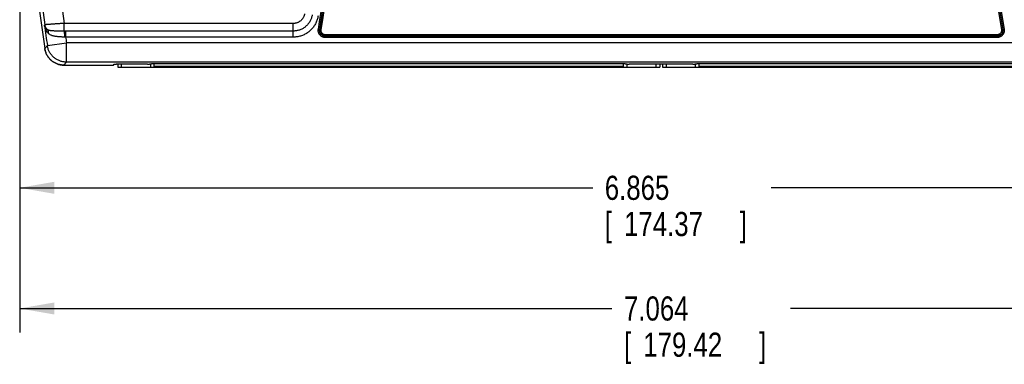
# Model space of a CAD drawing. Header units: inches. Extents: x 0 to 34, y 0 to 22.
# Tile 21 of 30: x 14.1 to 19.2, y 9.2 to 11. Entities that reach past the tile are written whole.
import ezdxf

# ---------------------------------------------------------------- set-up
doc = ezdxf.new("R2010")
doc.units = ezdxf.units.IN
doc.header["$LTSCALE"] = 1.87
doc.header["$MEASUREMENT"] = 0
doc.layers.get('0').update_dxf_attribs({"linetype": 'CONTINUOUS'})
doc.layers.add('DIMENSIONS', color=7, linetype='CONTINUOUS')
doc.styles.get("Standard").update_dxf_attribs({"font": 'txt', "width": 0.8})
doc.dimstyles.new('DIMSTYLE_1', dxfattribs={"dimtxt": 0.125, "dimasz": 0.18, "dimexe": 0.18, "dimexo": 0.0625, "dimgap": 0.09, "dimtad": 0, "dimtih": 1, "dimtoh": 1, "dimdec": 3, "dimzin": 4, "dimdsep": 46, "dimtxsty": 'STANDARD', "dimblk": '_FILLED', "dimblk1": '_FILLED', "dimblk2": '_FILLED', "dimcen": 0.09, "dimadec": 0, "dimazin": 0, "dimtp": 0.01, "dimtm": 0.01, "dimtfac": 1, "dimtdec": 3, "dimtofl": 0, "dimtmove": 0, "dimatfit": 3, "dimldrblk": '_FILLED', "dimfxl": 1, "dimtolj": 1, "dimtzin": 4, "dimarcsym": 0})

# ---------------------------------------------------------------- blocks, each defined once
blk = doc.blocks.new('_FILLED')
at = {"color": 0, "linetype": 'BYBLOCK'}
blk.add_solid([(0, 0), (-1, 0.174), (-1, -0.174)], dxfattribs=at)
blk = doc.blocks.new('*D6')
at = {"layer": 'DIMENSIONS', "color": 2, "linetype": 'CONTINUOUS'}
for p, q in [((14.0876, 12.5662), (14.0876, 9.4032)), ((21.1515, 12.5662), (21.1515, 9.4032)), ((14.0876, 9.5282), (17.1571, 9.5282)), ((21.1515, 9.5282), (18.0821, 9.5282))]:
    blk.add_line(p, q, dxfattribs=at)
at = {"layer": 'DIMENSIONS', "color": 2, "linetype": 'CONTINUOUS', "xscale": 0.18, "yscale": 0.18, "zscale": 0.18, "rotation": 180}
blk.add_blockref('_FILLED', (14.0876, 9.5282), dxfattribs=at)
at = {"layer": 'DIMENSIONS', "color": 2, "linetype": 'CONTINUOUS', "xscale": 0.18, "yscale": 0.18, "zscale": 0.18}
blk.add_blockref('_FILLED', (21.1515, 9.5282), dxfattribs=at)
at = {"layer": 'DIMENSIONS', "color": 2, "linetype": 'CONTINUOUS', "width": 0.8}
for s, p in [('7.064', (17.2196, 9.4657)), ('[', (17.2196, 9.2782)), ('179.42', (17.3196, 9.2782)), (']', (17.9196, 9.2782))]:
    blk.add_text(s, height=0.125, dxfattribs=at).set_placement(p)
blk = doc.blocks.new('*D7')
at = {"layer": 'DIMENSIONS', "color": 2, "linetype": 'CONTINUOUS'}
for p, q in [((14.0876, 12.5662), (14.0876, 10.0282)), ((20.9524, 12.5662), (20.9524, 10.9714)), ((20.9524, 10.585), (20.9524, 10.0282)), ((14.0876, 10.1532), (17.0575, 10.1532)), ((20.9524, 10.1532), (17.9825, 10.1532))]:
    blk.add_line(p, q, dxfattribs=at)
at = {"layer": 'DIMENSIONS', "color": 2, "linetype": 'CONTINUOUS', "xscale": 0.18, "yscale": 0.18, "zscale": 0.18, "rotation": 180}
blk.add_blockref('_FILLED', (14.0876, 10.1532), dxfattribs=at)
at = {"layer": 'DIMENSIONS', "color": 2, "linetype": 'CONTINUOUS', "xscale": 0.18, "yscale": 0.18, "zscale": 0.18}
blk.add_blockref('_FILLED', (20.9524, 10.1532), dxfattribs=at)
at = {"layer": 'DIMENSIONS', "color": 2, "linetype": 'CONTINUOUS', "width": 0.8}
for s, p in [('6.865', (17.12, 10.0907)), ('[', (17.12, 9.9032)), ('174.37', (17.22, 9.9032)), (']', (17.82, 9.9032))]:
    blk.add_text(s, height=0.125, dxfattribs=at).set_placement(p)

msp = doc.modelspace()

# ---------------------------------------------------------------- linework, layer by layer
at = {"color": 7, "linetype": 'CONTINUOUS'}
for p, q in [((14.3175, 10.965), (14.3175, 11.0044)), ((15.5052, 11.0044), (14.3175, 11.0044)), ((15.5052, 10.9334), (15.5052, 11.0044)), ((15.6355, 10.9747), (15.6424, 10.9735)), ((15.6424, 10.9735), (15.6425, 10.9736)), ((15.6494, 10.9724), (15.6425, 10.9736)), ((19.1759, 10.9724), (19.1828, 10.9736)), ((19.1897, 10.9747), (19.1828, 10.9735)), ((19.1828, 10.9735), (19.1828, 10.9736)), ((14.3255, 10.965), (14.3255, 10.9334)), ((15.5052, 10.965), (14.3255, 10.965)), ((15.5052, 10.9334), (14.3255, 10.9334)), ((15.6719, 10.9384), (15.672, 10.9385)), ((15.6719, 10.9314), (15.6719, 10.9384)), ((19.1533, 10.9384), (15.6719, 10.9384)), ((19.1533, 10.9314), (15.6719, 10.9314)), ((15.672, 10.9455), (15.672, 10.9385)), ((19.1532, 10.9455), (15.672, 10.9455)), ((19.1532, 10.9385), (15.672, 10.9385)), ((19.1532, 10.9455), (19.1532, 10.9385)), ((19.1533, 10.9384), (19.1532, 10.9385)), ((19.1533, 10.9314), (19.1533, 10.9384)), ((14.2309, 10.8895), (14.3298, 10.9041)), ((14.3298, 10.8041), (14.3298, 10.9041)), ((20.4954, 10.9041), (14.3298, 10.9041)), ((14.3163, 10.7887), (14.5736, 10.7887)), ((20.4954, 10.8041), (14.3298, 10.8041)), ((14.5736, 10.7887), (14.5777, 10.7928)), ((14.7494, 10.7932), (14.5877, 10.7932)), ((14.5956, 10.7932), (14.5956, 10.7782)), ((14.5956, 10.7782), (17.4047, 10.7782)), ((14.6153, 10.7782), (14.6153, 10.7932)), ((14.7603, 10.7944), (14.7594, 10.7935)), ((14.7649, 10.7947), (14.7649, 10.7782)), ((17.2259, 10.7948), (14.7703, 10.7948)), ((14.7846, 10.7782), (14.7846, 10.7948)), ((17.2157, 10.7822), (14.7846, 10.7822)), ((17.2157, 10.7948), (17.2157, 10.7782)), ((17.2354, 10.7782), (17.2354, 10.7945)), ((17.2368, 10.7935), (17.2359, 10.7944)), ((17.5764, 10.7932), (17.2468, 10.7932)), ((17.385, 10.7932), (17.385, 10.7782)), ((17.4047, 10.7932), (17.4047, 10.7782)), ((17.4197, 10.7929), (17.4047, 10.7929)), ((17.4197, 10.7932), (17.4197, 10.7782)), ((17.4197, 10.7782), (20.2287, 10.7782)), ((17.4394, 10.7782), (17.4394, 10.7932)), ((17.5873, 10.7944), (17.5864, 10.7935)), ((17.589, 10.7946), (17.589, 10.7782)), ((20.0519, 10.7948), (17.5973, 10.7948)), ((17.6087, 10.7782), (17.6087, 10.7948)), ((20.0398, 10.7822), (17.6087, 10.7822))]:
    msp.add_line(p, q, dxfattribs=at)
for centre, radius, start, end in [((25.9924, 12.6287), 11.905, 171.52374, 188.47626), ((25.9926, 12.6287), 11.905, 171.52374, 188.47626), ((25.9926, 12.6287), 11.8875, 172.11014, 187.88986), ((25.9926, 12.6287), 11.7875, 172.07967, 187.92033), ((28.791, 12.6287), 9.7568, 170.22587, 189.77413), ((28.791, 12.6287), 9.7498, 170.22587, 189.77413), ((28.791, 12.6287), 9.7497, 170.22551, 189.77449), ((28.791, 12.6287), 9.7427, 170.22551, 189.77449), ((6.0342, 12.6287), 9.7427, 350.22551, 359.7377), ((6.0342, 12.6287), 9.7497, 350.22551, 359.7377), ((6.0342, 12.6287), 9.7498, 350.22587, 359.73739), ((6.0342, 12.6287), 9.7568, 350.22587, 359.73739), ((25.9926, 12.6287), 11.8896, 187.89869, 188.41168), ((25.9926, 12.6287), 11.7896, 188.2674, 188.41168)]:
    msp.add_arc(centre, radius, start, end, dxfattribs=at)
for points, knots in [([(15.5644, 11.0546), (15.5641, 11.0529), (15.5634, 11.0495), (15.5619, 11.0445), (15.5599, 11.0396), (15.5575, 11.0349), (15.5547, 11.0304), (15.5515, 11.0261), (15.5479, 11.0222), (15.5441, 11.0186), (15.5399, 11.0154), (15.5354, 11.0125), (15.5307, 11.0101), (15.5258, 11.008), (15.5208, 11.0064), (15.5156, 11.0053), (15.5104, 11.0046), (15.5069, 11.0044), (15.5052, 11.0044)], [0, 0, 0, 0, 0.061682, 0.123904, 0.186497, 0.249298, 0.312143, 0.374882, 0.437496, 0.500046, 0.562597, 0.625209, 0.687938, 0.750765, 0.813545, 0.876118, 0.938326, 1, 1, 1, 1]), ([(15.6033, 11.0482), (15.6028, 11.0455), (15.6017, 11.0401), (15.5994, 11.0322), (15.5964, 11.0245), (15.5928, 11.0171), (15.5886, 11.01), (15.5838, 11.0033), (15.5785, 10.9971), (15.5727, 10.9912), (15.5664, 10.9859), (15.5597, 10.9811), (15.5527, 10.9769), (15.5453, 10.9733), (15.5376, 10.9703), (15.5297, 10.968), (15.5217, 10.9663), (15.5135, 10.9652), (15.508, 10.965), (15.5052, 10.965)], [0, 0, 0, 0, 0.059027, 0.118004, 0.176898, 0.235721, 0.294492, 0.353233, 0.411954, 0.470661, 0.529362, 0.588069, 0.646789, 0.705526, 0.764294, 0.823114, 0.882007, 0.940982, 1, 1, 1, 1]), ([(15.6344, 11.0431), (15.6339, 11.0399), (15.6326, 11.0337), (15.63, 11.0244), (15.6267, 11.0153), (15.6228, 11.0064), (15.6181, 10.9978), (15.6129, 10.9896), (15.607, 10.9818), (15.6006, 10.9745), (15.5937, 10.9677), (15.5862, 10.9614), (15.5784, 10.9556), (15.5701, 10.9505), (15.5614, 10.946), (15.5525, 10.9422), (15.5433, 10.939), (15.5339, 10.9365), (15.5243, 10.9347), (15.5148, 10.9337), (15.5084, 10.9334), (15.5052, 10.9334)], [0, 0, 0, 0, 0.051868, 0.10409, 0.156627, 0.209381, 0.262261, 0.315178, 0.368048, 0.420852, 0.473615, 0.526362, 0.579123, 0.631923, 0.68479, 0.737705, 0.790586, 0.843342, 0.895884, 0.948116, 1, 1, 1, 1]), ([(14.2177, 10.9969), (14.2175, 10.9967), (14.217, 10.9962), (14.2164, 10.9955), (14.216, 10.9951), (14.2158, 10.9948)], [0, 0, 0, 0, 0.333323, 0.666657, 1, 1, 1, 1]), ([(14.2347, 10.9547), (14.2332, 10.9564), (14.2303, 10.96), (14.2264, 10.966), (14.2229, 10.9725), (14.2199, 10.9796), (14.2175, 10.9871), (14.2163, 10.9922), (14.2158, 10.9948)], [0, 0, 0, 0, 0.150559, 0.309442, 0.475397, 0.647157, 0.822679, 1, 1, 1, 1]), ([(14.2294, 10.9737), (14.2281, 10.9748), (14.2256, 10.977), (14.2223, 10.9809), (14.2195, 10.9852), (14.2173, 10.9899), (14.2162, 10.9932), (14.2158, 10.9948)], [0, 0, 0, 0, 0.194725, 0.39362, 0.595399, 0.798172, 1, 1, 1, 1]), ([(14.3175, 11.0044), (14.3148, 11.0043), (14.3094, 11.004), (14.3014, 11.0035), (14.2935, 11.0031), (14.2857, 11.0026), (14.2782, 11.0021), (14.2709, 11.0016), (14.2639, 11.0012), (14.2573, 11.0007), (14.2511, 11.0003), (14.2453, 10.9998), (14.24, 10.9994), (14.2352, 10.999), (14.2309, 10.9986), (14.2272, 10.9983), (14.2241, 10.998), (14.2216, 10.9977), (14.2197, 10.9974), (14.2185, 10.9972), (14.2178, 10.9971), (14.2177, 10.9969)], [0, 0, 0, 0, 0.081187, 0.161743, 0.241127, 0.318829, 0.394368, 0.467276, 0.537105, 0.603424, 0.665819, 0.723896, 0.777279, 0.825602, 0.868534, 0.905785, 0.937116, 0.962327, 0.981264, 0.993825, 1, 1, 1, 1]), ([(14.2294, 10.9737), (14.2285, 10.9746), (14.2268, 10.9765), (14.2245, 10.9795), (14.2225, 10.9827), (14.2207, 10.986), (14.2194, 10.9896), (14.2183, 10.9932), (14.2178, 10.9957), (14.2177, 10.9969)], [0, 0, 0, 0, 0.142848, 0.285751, 0.428645, 0.571527, 0.714396, 0.857249, 1, 1, 1, 1]), ([(14.3175, 10.965), (14.315, 10.965), (14.3101, 10.9649), (14.3028, 10.9649), (14.2956, 10.9649), (14.2884, 10.9649), (14.2814, 10.9649), (14.2745, 10.965), (14.2679, 10.9652), (14.2616, 10.9654), (14.2555, 10.9658), (14.2499, 10.9664), (14.2447, 10.9673), (14.2401, 10.9684), (14.2359, 10.9698), (14.2324, 10.9716), (14.2303, 10.973), (14.2294, 10.9738)], [0, 0, 0, 0, 0.082483, 0.164278, 0.245173, 0.325007, 0.403475, 0.480074, 0.554247, 0.625354, 0.692799, 0.756029, 0.814571, 0.868023, 0.916414, 0.960173, 1, 1, 1, 1]), ([(14.2294, 10.9737), (14.23, 10.9732), (14.231, 10.9719), (14.2323, 10.9699), (14.2333, 10.9677), (14.2341, 10.9653), (14.2347, 10.9628), (14.235, 10.9602), (14.235, 10.9575), (14.2348, 10.9556), (14.2347, 10.9547)], [0, 0, 0, 0, 0.116096, 0.233663, 0.353368, 0.475813, 0.601461, 0.730621, 0.863448, 1, 1, 1, 1]), ([(15.6719, 10.9314), (15.6707, 10.9314), (15.6682, 10.9316), (15.6644, 10.9321), (15.6607, 10.9331), (15.6572, 10.9344), (15.6538, 10.9361), (15.6506, 10.9381), (15.6476, 10.9405), (15.6449, 10.9431), (15.6424, 10.946), (15.6403, 10.9492), (15.6385, 10.9525), (15.637, 10.956), (15.6359, 10.9596), (15.6352, 10.9634), (15.6349, 10.9672), (15.635, 10.9709), (15.6353, 10.9735), (15.6355, 10.9747)], [0, 0, 0, 0, 0.058585, 0.117456, 0.176405, 0.235271, 0.294108, 0.352961, 0.411797, 0.470623, 0.52945, 0.588275, 0.647112, 0.705963, 0.764795, 0.823661, 0.8826, 0.941447, 1, 1, 1, 1]), ([(15.6719, 10.9384), (15.6709, 10.9384), (15.6687, 10.9385), (15.6654, 10.9391), (15.6623, 10.94), (15.6593, 10.9412), (15.6564, 10.9427), (15.6537, 10.9445), (15.6512, 10.9467), (15.649, 10.9491), (15.647, 10.9517), (15.6453, 10.9545), (15.644, 10.9574), (15.6429, 10.9605), (15.6423, 10.9637), (15.6419, 10.967), (15.642, 10.9703), (15.6422, 10.9724), (15.6424, 10.9735)], [0, 0, 0, 0, 0.062596, 0.125159, 0.18769, 0.250191, 0.312667, 0.375123, 0.437565, 0.5, 0.562435, 0.624877, 0.687333, 0.749809, 0.81231, 0.874841, 0.937404, 1, 1, 1, 1]), ([(15.672, 10.9385), (15.6709, 10.9385), (15.6687, 10.9386), (15.6655, 10.9391), (15.6624, 10.94), (15.6593, 10.9412), (15.6565, 10.9428), (15.6538, 10.9446), (15.6513, 10.9467), (15.649, 10.9491), (15.6471, 10.9517), (15.6454, 10.9545), (15.644, 10.9575), (15.643, 10.9606), (15.6423, 10.9638), (15.642, 10.967), (15.642, 10.9703), (15.6423, 10.9725), (15.6425, 10.9736)], [0, 0, 0, 0, 0.062441, 0.124886, 0.187345, 0.249829, 0.312335, 0.374843, 0.437347, 0.499848, 0.562348, 0.624852, 0.68736, 0.749876, 0.812404, 0.87494, 0.937476, 1, 1, 1, 1]), ([(15.672, 10.9455), (15.6711, 10.9455), (15.6693, 10.9456), (15.6667, 10.946), (15.6642, 10.9468), (15.6617, 10.9479), (15.6594, 10.9492), (15.6572, 10.9508), (15.6553, 10.9526), (15.6536, 10.9547), (15.6521, 10.9569), (15.6509, 10.9593), (15.6499, 10.9618), (15.6493, 10.9644), (15.649, 10.9671), (15.649, 10.9697), (15.6492, 10.9715), (15.6494, 10.9724)], [0, 0, 0, 0, 0.066157, 0.132756, 0.199552, 0.266321, 0.333046, 0.3998, 0.466548, 0.533276, 0.600028, 0.666776, 0.733488, 0.800286, 0.867153, 0.93382, 1, 1, 1, 1]), ([(19.1828, 10.9736), (19.183, 10.9725), (19.1832, 10.9703), (19.1832, 10.9671), (19.1829, 10.9638), (19.1822, 10.9606), (19.1812, 10.9575), (19.1798, 10.9545), (19.1782, 10.9517), (19.1762, 10.9491), (19.174, 10.9467), (19.1715, 10.9446), (19.1688, 10.9428), (19.1659, 10.9412), (19.1629, 10.94), (19.1597, 10.9391), (19.1565, 10.9386), (19.1543, 10.9385), (19.1532, 10.9385)], [0, 0, 0, 0, 0.062441, 0.124886, 0.187345, 0.24983, 0.312336, 0.374844, 0.437347, 0.499848, 0.562348, 0.624852, 0.68736, 0.749876, 0.812404, 0.874941, 0.937476, 1, 1, 1, 1]), ([(19.1759, 10.9724), (19.176, 10.9715), (19.1762, 10.9697), (19.1762, 10.9671), (19.1759, 10.9644), (19.1753, 10.9618), (19.1744, 10.9593), (19.1732, 10.9569), (19.1717, 10.9547), (19.17, 10.9526), (19.168, 10.9508), (19.1659, 10.9492), (19.1635, 10.9479), (19.1611, 10.9468), (19.1585, 10.946), (19.1559, 10.9456), (19.1541, 10.9455), (19.1532, 10.9455)], [0, 0, 0, 0, 0.066158, 0.132756, 0.199552, 0.266321, 0.333047, 0.3998, 0.466548, 0.533277, 0.600029, 0.666776, 0.733489, 0.800286, 0.867153, 0.93382, 1, 1, 1, 1]), ([(19.1897, 10.9747), (19.1899, 10.9735), (19.1902, 10.9709), (19.1903, 10.9672), (19.19, 10.9634), (19.1893, 10.9596), (19.1882, 10.956), (19.1867, 10.9525), (19.1849, 10.9492), (19.1828, 10.946), (19.1804, 10.9431), (19.1776, 10.9405), (19.1746, 10.9381), (19.1714, 10.9361), (19.168, 10.9344), (19.1645, 10.9331), (19.1608, 10.9321), (19.1571, 10.9316), (19.1545, 10.9314), (19.1533, 10.9314)], [0, 0, 0, 0, 0.058585, 0.117456, 0.176405, 0.235271, 0.294108, 0.352961, 0.411797, 0.470623, 0.52945, 0.588275, 0.647112, 0.705963, 0.764795, 0.823661, 0.8826, 0.941447, 1, 1, 1, 1]), ([(19.1828, 10.9735), (19.183, 10.9724), (19.1833, 10.9703), (19.1833, 10.967), (19.183, 10.9637), (19.1823, 10.9605), (19.1813, 10.9574), (19.1799, 10.9545), (19.1782, 10.9517), (19.1763, 10.9491), (19.174, 10.9467), (19.1716, 10.9445), (19.1689, 10.9427), (19.166, 10.9412), (19.1629, 10.94), (19.1598, 10.9391), (19.1566, 10.9385), (19.1544, 10.9384), (19.1533, 10.9384)], [0, 0, 0, 0, 0.062596, 0.125159, 0.18769, 0.250191, 0.312667, 0.375123, 0.437565, 0.5, 0.562435, 0.624877, 0.687333, 0.749809, 0.81231, 0.874841, 0.937404, 1, 1, 1, 1]), ([(14.3194, 10.9337), (14.3168, 10.9338), (14.3115, 10.934), (14.3037, 10.9343), (14.296, 10.9347), (14.2885, 10.9353), (14.2813, 10.9359), (14.2744, 10.9368), (14.2679, 10.9379), (14.2618, 10.9393), (14.2561, 10.941), (14.2509, 10.943), (14.2461, 10.9454), (14.2418, 10.9481), (14.238, 10.9512), (14.2357, 10.9535), (14.2347, 10.9547)], [0, 0, 0, 0, 0.08824, 0.175767, 0.261895, 0.345888, 0.426926, 0.50442, 0.578059, 0.647785, 0.713752, 0.776178, 0.835398, 0.891947, 0.946531, 1, 1, 1, 1]), ([(14.3175, 10.965), (14.3176, 10.9647), (14.3178, 10.9641), (14.3179, 10.963), (14.3181, 10.9616), (14.3183, 10.9598), (14.3185, 10.9578), (14.3187, 10.9554), (14.3188, 10.9528), (14.319, 10.95), (14.3191, 10.947), (14.3192, 10.9438), (14.3193, 10.9405), (14.3194, 10.9371), (14.3194, 10.9348), (14.3194, 10.9337)], [0, 0, 0, 0, 0.024551, 0.060157, 0.106547, 0.163247, 0.229637, 0.304967, 0.388382, 0.478926, 0.575562, 0.677179, 0.782606, 0.89063, 1, 1, 1, 1]), ([(14.3255, 10.965), (14.3246, 10.965), (14.3228, 10.965), (14.3202, 10.965), (14.3184, 10.965), (14.3175, 10.965)], [0, 0, 0, 0, 0.333564, 0.666915, 1, 1, 1, 1]), ([(14.3255, 10.9334), (14.3248, 10.9335), (14.3235, 10.9335), (14.3214, 10.9336), (14.3201, 10.9337), (14.3194, 10.9337)], [0, 0, 0, 0, 0.333979, 0.667361, 1, 1, 1, 1]), ([(14.2174, 10.8739), (14.2178, 10.8713), (14.2188, 10.8661), (14.2209, 10.8585), (14.2236, 10.8511), (14.2268, 10.8439), (14.2306, 10.8369), (14.235, 10.8303), (14.2398, 10.8241), (14.2452, 10.8183), (14.251, 10.8129), (14.2571, 10.808), (14.2637, 10.8035), (14.2706, 10.7997), (14.2778, 10.7963), (14.2852, 10.7936), (14.2928, 10.7914), (14.3005, 10.7899), (14.3084, 10.7889), (14.3137, 10.7887), (14.3163, 10.7887)], [0, 0, 0, 0, 0.055556, 0.111186, 0.166718, 0.222254, 0.277868, 0.333387, 0.388898, 0.444494, 0.500001, 0.555508, 0.611103, 0.666615, 0.722132, 0.777746, 0.833282, 0.888813, 0.944444, 1, 1, 1, 1]), ([(14.2309, 10.8895), (14.2295, 10.8877), (14.2265, 10.8843), (14.2221, 10.8791), (14.2191, 10.8757), (14.2177, 10.8739)], [0, 0, 0, 0, 0.333104, 0.666437, 1, 1, 1, 1]), ([(14.3165, 10.7887), (14.3139, 10.7887), (14.3086, 10.7889), (14.3007, 10.7899), (14.293, 10.7914), (14.2854, 10.7936), (14.278, 10.7963), (14.2708, 10.7997), (14.2639, 10.8035), (14.2574, 10.808), (14.2512, 10.8129), (14.2454, 10.8183), (14.2401, 10.8241), (14.2352, 10.8303), (14.2309, 10.8369), (14.227, 10.8439), (14.2238, 10.8511), (14.2211, 10.8585), (14.219, 10.8661), (14.218, 10.8713), (14.2177, 10.8739)], [0, 0, 0, 0, 0.055582, 0.111175, 0.166718, 0.222305, 0.277825, 0.333398, 0.388914, 0.444469, 0.5, 0.555531, 0.611086, 0.666602, 0.722175, 0.777695, 0.833282, 0.888825, 0.944418, 1, 1, 1, 1]), ([(14.3298, 10.8041), (14.3272, 10.8041), (14.3219, 10.8044), (14.314, 10.8053), (14.3063, 10.8069), (14.2987, 10.809), (14.2913, 10.8118), (14.2841, 10.8151), (14.2772, 10.819), (14.2707, 10.8234), (14.2645, 10.8284), (14.2587, 10.8338), (14.2533, 10.8396), (14.2485, 10.8459), (14.2441, 10.8525), (14.2403, 10.8594), (14.2371, 10.8666), (14.2344, 10.874), (14.2323, 10.8817), (14.2313, 10.8869), (14.2309, 10.8895)], [0, 0, 0, 0, 0.055542, 0.111088, 0.166638, 0.222192, 0.277749, 0.33331, 0.388872, 0.444436, 0.5, 0.555564, 0.611128, 0.66669, 0.722251, 0.777808, 0.833362, 0.888912, 0.944458, 1, 1, 1, 1]), ([(14.3298, 10.8041), (14.3283, 10.8024), (14.3254, 10.799), (14.3209, 10.7939), (14.318, 10.7904), (14.3165, 10.7887)], [0, 0, 0, 0, 0.333165, 0.666506, 1, 1, 1, 1]), ([(14.5786, 10.7922), (14.5782, 10.7922), (14.5776, 10.7921), (14.5771, 10.792), (14.5769, 10.792)], [0, 0, 0, 0, 0.612967, 1, 1, 1, 1]), ([(14.5777, 10.7928), (14.5777, 10.7929), (14.5779, 10.7929), (14.5783, 10.7929), (14.5788, 10.793), (14.5795, 10.793), (14.5803, 10.793), (14.5813, 10.7931), (14.5824, 10.7931), (14.5837, 10.7931), (14.585, 10.7931), (14.5863, 10.7932), (14.5872, 10.7932), (14.5877, 10.7932)], [0, 0, 0, 0, 0.015271, 0.049466, 0.102088, 0.171474, 0.257354, 0.358196, 0.471033, 0.59329, 0.72461, 0.861533, 1, 1, 1, 1]), ([(14.5877, 10.7926), (14.5872, 10.7926), (14.586, 10.7926), (14.584, 10.7925), (14.5819, 10.7924), (14.5801, 10.7923), (14.5791, 10.7922), (14.5786, 10.7922)], [0, 0, 0, 0, 0.159223, 0.420492, 0.649388, 0.843432, 1, 1, 1, 1]), ([(14.5956, 10.7928), (14.5954, 10.7928), (14.5941, 10.7928), (14.5919, 10.7928), (14.5895, 10.7927), (14.5881, 10.7927), (14.5877, 10.7926)], [0, 0, 0, 0, 0.092079, 0.482988, 0.8483, 1, 1, 1, 1]), ([(14.7494, 10.7932), (14.7499, 10.7932), (14.7508, 10.7932), (14.7521, 10.7932), (14.7534, 10.7932), (14.7547, 10.7932), (14.7558, 10.7932), (14.7568, 10.7933), (14.7576, 10.7933), (14.7583, 10.7933), (14.7588, 10.7934), (14.7592, 10.7934), (14.7594, 10.7935), (14.7594, 10.7935)], [0, 0, 0, 0, 0.138467, 0.27539, 0.40671, 0.528967, 0.641804, 0.742646, 0.828526, 0.897912, 0.950534, 0.984729, 1, 1, 1, 1]), ([(14.7603, 10.7944), (14.7604, 10.7945), (14.7605, 10.7945), (14.7609, 10.7945), (14.7614, 10.7946), (14.7621, 10.7946), (14.7629, 10.7946), (14.7639, 10.7947), (14.765, 10.7947), (14.7663, 10.7947), (14.7676, 10.7947), (14.7689, 10.7948), (14.7699, 10.7948), (14.7703, 10.7948)], [0, 0, 0, 0, 0.015271, 0.049466, 0.102088, 0.171474, 0.257354, 0.358196, 0.471033, 0.59329, 0.72461, 0.861533, 1, 1, 1, 1]), ([(17.2259, 10.7948), (17.2264, 10.7948), (17.2273, 10.7948), (17.2287, 10.7947), (17.23, 10.7947), (17.2312, 10.7947), (17.2323, 10.7947), (17.2333, 10.7946), (17.2342, 10.7946), (17.2348, 10.7946), (17.2354, 10.7945), (17.2357, 10.7945), (17.2359, 10.7945), (17.2359, 10.7944)], [0, 0, 0, 0, 0.138467, 0.27539, 0.40671, 0.528967, 0.641804, 0.742646, 0.828526, 0.897912, 0.950534, 0.984729, 1, 1, 1, 1]), ([(17.2368, 10.7935), (17.2369, 10.7935), (17.2371, 10.7934), (17.2374, 10.7934), (17.2379, 10.7933), (17.2386, 10.7933), (17.2395, 10.7933), (17.2405, 10.7932), (17.2416, 10.7932), (17.2428, 10.7932), (17.2441, 10.7932), (17.2455, 10.7932), (17.2464, 10.7932), (17.2468, 10.7932)], [0, 0, 0, 0, 0.015271, 0.049466, 0.102088, 0.171474, 0.257354, 0.358196, 0.471033, 0.59329, 0.72461, 0.861533, 1, 1, 1, 1]), ([(17.5764, 10.7932), (17.5769, 10.7932), (17.5778, 10.7932), (17.5791, 10.7932), (17.5804, 10.7932), (17.5817, 10.7932), (17.5828, 10.7932), (17.5838, 10.7933), (17.5846, 10.7933), (17.5853, 10.7933), (17.5858, 10.7934), (17.5862, 10.7934), (17.5864, 10.7935), (17.5864, 10.7935)], [0, 0, 0, 0, 0.138467, 0.27539, 0.40671, 0.528967, 0.641804, 0.742646, 0.828526, 0.897912, 0.950534, 0.984729, 1, 1, 1, 1]), ([(17.5873, 10.7944), (17.5874, 10.7945), (17.5875, 10.7945), (17.5879, 10.7945), (17.5884, 10.7946), (17.5891, 10.7946), (17.5899, 10.7946), (17.5909, 10.7947), (17.592, 10.7947), (17.5933, 10.7947), (17.5946, 10.7947), (17.5959, 10.7948), (17.5969, 10.7948), (17.5973, 10.7948)], [0, 0, 0, 0, 0.015271, 0.049466, 0.102088, 0.171474, 0.257354, 0.358196, 0.471033, 0.59329, 0.72461, 0.861533, 1, 1, 1, 1])]:
    msp.add_open_spline(points, degree=3, knots=knots, dxfattribs=at)

# ---------------------------------------------------------------- dimensions: what is measured, and where the dimension line sits
at = {"layer": 'DIMENSIONS', "color": 2, "linetype": 'CONTINUOUS'}
dim = msp.add_linear_dim(base=(14.0876, 9.5282), p1=(21.1515, 12.5662), p2=(14.0876, 12.5662), angle=180, dimstyle='DIMSTYLE_1', dxfattribs=at)
dim.commit()
dim.dimension.update_dxf_attribs({"geometry": '*D6', "text_midpoint": (17.6196, 9.4345), "dimtype": 160})
dim = msp.add_linear_dim(base=(20.9524, 10.1532), p1=(14.0876, 12.5662), p2=(20.9524, 12.5662), dimstyle='DIMSTYLE_1', dxfattribs=at)
dim.commit()
dim.dimension.update_dxf_attribs({"geometry": '*D7', "text_midpoint": (17.52, 10.0595), "dimtype": 160})

doc.saveas('drawing.dxf')
